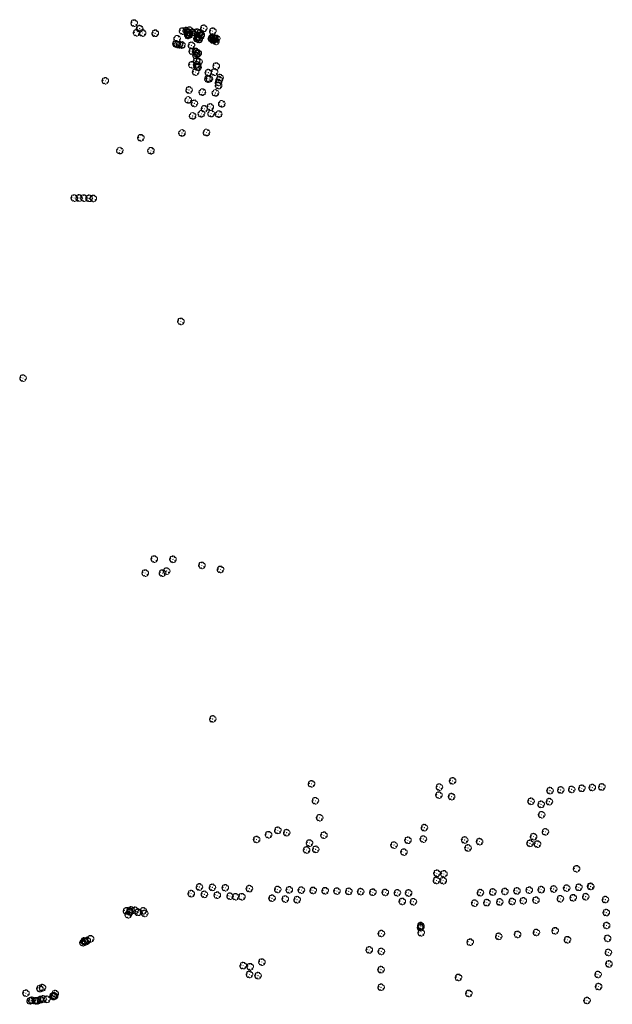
# Model space of a CAD drawing. Header units: metres. Extents: x 197695 to 198140, y 353983 to 354722.
import ezdxf

# ---------------------------------------------------------------- set-up
doc = ezdxf.new("R2010")
doc.units = ezdxf.units.M
doc.layers.add('boom', color=7, linetype='Continuous', lineweight=0)
doc.styles.add('NLCS-ISO-M500-T25', font='NLCS-ISO.ttf', dxfattribs={"height": 1})

# ---------------------------------------------------------------- blocks, each defined once
blk = doc.blocks.new('*U4')
at = {"color": 252}
blk.add_lwpolyline([(0.4, 4.7), (0.4, 4.7), (0.4, 4.7), (0.5, 4.7), (0.5, 4.7), (0.5, 4.8), (0.5, 4.8), (0.5, 4.8), (0.5, 4.8), (0.5, 4.8), (0.5, 4.8), (0.5, 4.8), (0.5, 4.8), (0.5, 4.9), (0.5, 4.9), (0.5, 4.9), (0.5, 5, -0.52938), (0.5, 5.1, -0.087139), (2.2, 4.6, -0.372341), (2.3, 4.5), (2.4, 4.1), (2.2, 3.9), (2, 4), (1.8, 3.8), (1.9, 3.6), (2.1, 3.5), (2.7, 3.7), (2.9, 3.6), (2.8, 3.5), (2.7, 3.4), (2.6, 2.9), (2.7, 2.7), (3.2, 3.3, -0.504641), (3.4, 3.1, 0.331948), (3.5, 2.9, 0.282008), (4, 3), (4, 3, -0.512156), (4.2, 3, -0.16076), (5.1, -0.1), (5, -0.2), (5, -0.3), (4.9, -0.3), (4.9, -0.4), (4.7, -0.4), (4.6, -0.5), (4.9, -0.7), (4.9, -0.7), (5.1, -0.6, -0.106371), (4.3, -2.6), (3.7, -2.2), (3.6, -2.3), (3.5, -1.9), (3.3, -1.7), (3, -1.7), (3, -2), (2.8, -2.7), (2.9, -2.8), (3, -2.8), (3.9, -3.2, -0.236298), (-0.2, -5, 0.159625), (-0.3, -4.8, 0.350802), (-0.3, -4.5, -0.504641), (-0.6, -4.4), (-0.5, -4.2), (-0.6, -4), (-0.8, -4), (-0.8, -4.1), (-0.9, -4.2), (-1.1, -4.1), (-1.2, -3.5), (-1.3, -3.4), (-1.5, -3.4), (-1.6, -3.7), (-1.7, -3.7), (-1.8, -3.9), (-2, -3.8, 0.733583), (-1.9, -4, -0.861625), (-1.9, -4.1, 0.279978), (-2, -4.4), (-2, -4.4, -0.827056), (-2.2, -4.6, -0.116774), (-4.2, -2.6), (-4.1, -2.5), (-4.1, -2.5), (-4.1, -2.5), (-4, -2.5), (-4, -2.5), (-4, -2.5), (-4, -2.5), (-3.8, -2.2), (-3.8, -2.2), (-3.8, -2.2), (-3.8, -2.2), (-3.8, -2.1), (-3.7, -2.1), (-3.7, -2.1), (-3.7, -2.1), (-3.7, -2.1), (-3.7, -2.1), (-3.7, -2.1), (-3.7, -2.1), (-3.7, -2), (-3.7, -2), (-3.7, -2), (-3.7, -2), (-3.7, -2), (-3.7, -2), (-3.7, -1.9), (-3.7, -1.9), (-3.7, -1.9), (-3.7, -1.9), (-3.7, -1.9), (-3.7, -1.9), (-3.7, -1.9), (-3.7, -1.9), (-3.7, -1.9), (-3.7, -1.9), (-3.7, -1.9), (-3.7, -1.9), (-3.7, -1.9), (-3.7, -1.9), (-3.8, -1.9), (-3.8, -1.9), (-3.8, -1.8), (-3.8, -1.8), (-3.8, -1.8), (-3.8, -1.8), (-3.8, -1.8), (-3.8, -1.8), (-3.9, -1.8), (-3.9, -1.8), (-3.9, -1.8), (-3.9, -1.8), (-3.9, -1.8), (-4.1, -2), (-4.2, -2), (-4.2, -2), (-4.2, -2), (-4.2, -2), (-4.2, -2), (-4.2, -1.9), (-4.2, -1.9), (-4.3, -1.9), (-4.3, -1.9), (-4.4, -1.9), (-4.5, -2, -0.040997), (-4.8, -1), (-4.6, -1.1), (-4.5, -1.2), (-4.4, -1.1), (-4.3, -0.9), (-4.4, -0.8), (-4.3, -0.6), (-4.5, -0.6), (-4.7, -0.4), (-4.9, -0.6, -0.05814), (-5, 0.8), (-4.9, 0.8), (-4.3, 0.4), (-4.1, 0.4), (-3.1, 0.7), (-3, 1), (-3.4, 1.1), (-3.5, 1.3), (-4.1, 1.6), (-4.1, 1.8), (-4.4, 2), (-4.4, 2.1), (-4.3, 2.4), (-4, 2.4), (-3.6, 2.6), (-3.6, 2.8), (-3.8, 3.1), (-3.8, 3.2), (-3.9, 3.3, -0.13428), (-1.7, 4.8, -0.541727), (-1.6, 4.8), (-1.6, 4.6), (-1.6, 4.6), (-1.6, 4.5), (-1.6, 4.5), (-1.6, 4.4), (-1.5, 4.4), (-1.5, 4.4), (-1.5, 4.4), (-1.5, 4.4), (-1.4, 4.3), (-1.4, 4.3), (-1.4, 4.3), (-1.4, 4.3), (-1.4, 4.3), (-1.4, 4.3), (-1.3, 4.3), (-1.3, 4.3), (-1.3, 4.3), (-1.3, 4.3), (-1.3, 4.3), (-1.3, 4.3), (-1.2, 4.3), (-1.2, 4.3), (-1.2, 4.3), (-1.2, 4.3), (-1.1, 4.3), (-1.1, 4.4), (-1.1, 4.4), (-1.1, 4.4), (-1.1, 4.4), (-1, 4.4), (-1, 4.4), (-1, 4.4), (-1, 4.4), (-1, 4.4), (-1, 4.4), (-1, 4.3), (-0.9, 4.3), (-0.8, 4.1), (-0.6, 4), (-0.9, 4.5), (-0.9, 4.5), (-0.9, 4.5), (-0.9, 4.6), (-0.9, 4.6), (-0.9, 4.6), (-0.9, 4.6), (-0.9, 4.6), (-1, 4.6), (-1, 4.6), (-1, 4.7), (-1, 4.7), (-1, 4.7), (-1.1, 4.8), (-1.1, 4.8), (-1.2, 4.9, -0.543104), (-1.2, 5, -0.046766), (-0.2, 5.1, -0.385168), (-0.2, 5.1), (-0.2, 4.9), (-0.1, 4.8), (-0.1, 4.8), (-0.1, 4.8), (-0.1, 4.7), (-0.1, 4.7), (0, 4.7), (0, 4.7), (0, 4.7), (0, 4.7), (0, 4.7), (0, 4.7), (0.1, 4.7), (0.1, 4.7), (0.1, 4.7), (0.1, 4.7), (0.1, 4.7), (0.1, 4.7), (0.2, 4.7), (0.2, 4.7), (0.2, 4.6), (0.2, 4.6), (0.2, 4.6), (0.2, 4.6), (0.2, 4.6), (0.2, 4.6), (0.2, 4.6), (0.2, 4.6), (0.2, 4.6), (0.2, 4.6), (0.3, 4.6), (0.3, 4.6), (0.3, 4.6), (0.3, 4.6), (0.3, 4.6), (0.3, 4.6), (0.3, 4.6), (0.3, 4.6), (0.3, 4.6), (0.3, 4.6), (0.4, 4.6), (0.4, 4.6), (0.4, 4.6), (0.4, 4.7), (0.4, 4.7), (0.4, 4.7), (0.4, 4.7)], format="xyb", close=True, dxfattribs=at)
blk.add_circle((0, 0), 0.15, dxfattribs=at)
at = {"color": 7, "style": 'NLCS-ISO-M500-T25'}
for tag, p in [('NR', (-2.5, -0.4)), ('NAAM', (-2.5, -1.6))]:
    blk.add_attdef(tag, p, '', height=1, dxfattribs=at)
at = {"color": 7, "style": 'NLCS-ISO-M500-T25', "flags": 1}
for tag, p in [('WETNAAM', (-2.5, -2.8)), ('STAMDIA', (-2.5, -4)), ('STAMOMTR', (-2.5, -5.2)), ('OPMERKING', (-2.5, -6.4))]:
    blk.add_attdef(tag, p, '', height=1, dxfattribs=at)

msp = doc.modelspace()

# ---------------------------------------------------------------- block references
at = {"layer": 'boom', "linetype": 'Continuous', "lineweight": 0, "xscale": 0.5, "yscale": 0.5, "zscale": 0.5}
for p in [(197781.168, 354719.93), (197782.939, 354712.645), (197782.957, 354712.633), (197785.267, 354715.746), (197785.301, 354715.722), (197787.482, 354712.422), (197787.489, 354712.484), (197796.907, 354712.294), (197797.026, 354712.274), (197817.458, 354713.917), (197820.218, 354714.271), (197820.248, 354714.168), (197821.233, 354713.279), (197821.329, 354713.25), (197821.461, 354710.651), (197821.489, 354711.383), (197821.531, 354711.368), (197822.14, 354712.631), (197822.272, 354712.682), (197822.644, 354711.137), (197822.693, 354711.112), (197822.835, 354714.638), (197824.985, 354713.002), (197825.031, 354712.969), (197828.365, 354713.143), (197828.423, 354713.09), (197829.016, 354709.559), (197830.573, 354712.5), (197830.781, 354712.516), (197831.421, 354710.695), (197831.467, 354710.449), (197831.552, 354711.04), (197833.389, 354716.008), (197833.419, 354716.076), (197840.19, 354713.848), (197812.525, 354704.307), (197815.186, 354703.691), (197824.173, 354703.203), (197828.271, 354708.257), (197828.353, 354708.167), (197828.895, 354709.502), (197828.993, 354709.051), (197829.129, 354709.095), (197829.86, 354707.768), (197829.888, 354707.555), (197839.124, 354708.31), (197839.394, 354708.849), (197839.419, 354708.206), (197840.394, 354707.234), (197840.434, 354709.279), (197841.748, 354707.747), (197841.82, 354708.4), (197842.574, 354706.197), (197843.154, 354708.385), (197824.813, 354698.599), (197827.212, 354698.606), (197827.615, 354695.546), (197827.668, 354698.548), (197828.228, 354696.973), (197829.311, 354697.262), (197824.465, 354688.574), (197828.001, 354691.394), (197828.058, 354688.574), (197829.829, 354690.857), (197842.76, 354687.656), (197827.306, 354683.061), (197828.408, 354687.152), (197829.1, 354686.752), (197836.829, 354682.727), (197841.465, 354683.132), (197759.481, 354676.561), (197836.521, 354677.892), (197837.626, 354678.05), (197844.431, 354675.292), (197844.491, 354672.989), (197845.122, 354677.341), (197845.684, 354678.968), (197822.4, 354669.698), (197826.387, 354659.671), (197833.905, 354655.577), (197838.249, 354656.914), (197786.16, 354633.842), (197736.18, 354588.593), (197739.822, 354588.624), (197743.397, 354588.562), (197747.266, 354588.41), (197750.41, 354588.328), (197816.217, 354496.03), (197697.751, 354453.462), (197796.236, 354317.619), (197810.292, 354317.436), (197832.018, 354312.902), (197789.463, 354307.143), (197802.412, 354307.143), (197805.586, 354308.647), (197845.962, 354309.821), (197840.181, 354197.661), (197914.271, 354148.897), (198020.255, 354151.122), (198010.311, 354146.5), (198093.361, 354143.797), (198101.449, 354144.351), (198109.663, 354144.774), (198117.247, 354145.607), (198125.118, 354146.119), (198132.264, 354146.589), (197917.229, 354136.23), (198009.973, 354140.467), (198019.507, 354139.311), (198079.087, 354135.809), (198086.697, 354133.544), (198092.921, 354135.537), (197920.433, 354123.464), (198087.119, 354125.715), (197889.015, 354114.045), (197895.689, 354112.264), (197999.077, 354116.046), (198089.934, 354112.898), (197873.093, 354107.105), (197882.057, 354110.722), (197912.797, 354104.498), (197923.59, 354110.351), (197986.693, 354106.55), (197998.282, 354107.484), (198029.295, 354106.761), (198040.507, 354105.522), (198078.332, 354104.273), (198081.016, 354109.261), (198083.961, 354103.712), (197910.58, 354099.271), (197917.509, 354099.754), (197976.258, 354102.974), (197983.691, 354097.665), (198031.795, 354100.771), (198008.481, 354081.817), (198113.315, 354085.124), (198008.132, 354076.467), (198013.214, 354076.23), (198013.682, 354081.34), (197830.135, 354071.509), (197839.917, 354071.236), (197849.578, 354070.862), (197867.64, 354070.274), (197888.955, 354069.645), (197897.568, 354069.317), (197906.673, 354069.154), (197915.531, 354068.883), (197924.55, 354068.64), (197933.423, 354068.4), (197942.301, 354068.23), (197951.215, 354067.99), (197960.34, 354067.571), (197969.715, 354067.377), (197978.783, 354067.119), (197987.152, 354067.015), (198041.12, 354067.246), (198050.407, 354067.766), (198059.466, 354068.101), (198068.551, 354068.553), (198077.746, 354069.092), (198086.766, 354069.497), (198096.108, 354069.976), (198105.87, 354070.665), (198115.014, 354071.281), (198123.855, 354071.974), (198123.91, 354071.839), (197823.979, 354066.489), (197833.857, 354065.979), (197843.498, 354065.318), (197853.193, 354064.649), (197857.307, 354064.161), (197862.037, 354064.175), (197884.648, 354063.066), (197894.598, 354062.429), (197903.52, 354061.968), (197982.397, 354060.657), (197990.827, 354060.452), (198036.833, 354059.408), (198045.932, 354059.778), (198055.617, 354060.271), (198064.924, 354060.629), (198073.277, 354061.088), (198082.784, 354061.581), (198101.184, 354062.68), (198110.758, 354063.365), (198120.192, 354064.221), (198134.979, 354062.06), (197775.38, 354053.563), (197777.87, 354053.371), (197777.993, 354052.643), (197778.832, 354054.267), (197781.877, 354053.974), (197784.11, 354052.544), (197788.117, 354053.649), (198135.629, 354052.263), (197776.677, 354050.701), (197789.081, 354051.67), (197996.216, 354040.852), (197996.308, 354042.584), (197996.411, 354041.757), (197996.64, 354037.151), (198083.139, 354037.355), (198097.242, 354038.595), (198135.874, 354042.564), (197743.585, 354031.023), (197744.366, 354030.467), (197744.53, 354030.309), (197745.885, 354031.279), (197748.397, 354032.645), (197966.72, 354036.573), (198033.419, 354030.076), (198054.878, 354034.478), (198069.019, 354035.916), (198106.482, 354031.901), (198136.593, 354032.912), (197742.7, 354029.626), (197957.639, 354024.247), (197966.727, 354023.18), (198137.218, 354022.413), (197877.048, 354015.16), (197862.987, 354012.502), (197868.251, 354011.645), (197966.504, 354009.469), (198137.622, 354013.725), (197867.75, 354005.909), (197874.148, 354004.939), (198024.659, 354003.573), (198129.464, 354005.861), (197710.405, 353995.196), (197712.343, 353995.932), (197966.524, 353996.266), (198129.84, 353996.751), (197699.921, 353991.767), (197703.044, 353986.021), (197704.276, 353986.429), (197706.981, 353986.088), (197707.352, 353986.095), (197708.704, 353986.085), (197710.726, 353986.983), (197712.774, 353987.434), (197715.578, 353987.198), (197720.146, 353989.379), (197720.634, 353989.804), (197720.966, 353989.327), (197721.064, 353989.901), (197721.411, 353989.502), (197721.884, 353991.429), (198032.416, 353991.579), (198121.148, 353986.289)]:
    msp.add_blockref('*U4', p, dxfattribs=at)
at = {"layer": 'boom', "linetype": 'Continuous', "lineweight": 0, "xscale": 0.5, "yscale": 0.5, "zscale": 0.5, "rotation": 90}
for p in [(197813.443, 354708.136), (197813.589, 354703.752), (197817.093, 354703.46), (197832.398, 354668.075), (197842.181, 354667.491), (197821.738, 354662.23), (197847, 354659.308), (197831.668, 354651.855), (197838.969, 354652.001), (197844.663, 354651.563), (197825.097, 354650.247), (197817.135, 354637.443), (197835.468, 354637.756), (197770.436, 354624.225), (197793.83, 354624.06)]:
    msp.add_blockref('*U4', p, dxfattribs=at)

doc.saveas('drawing.dxf')
